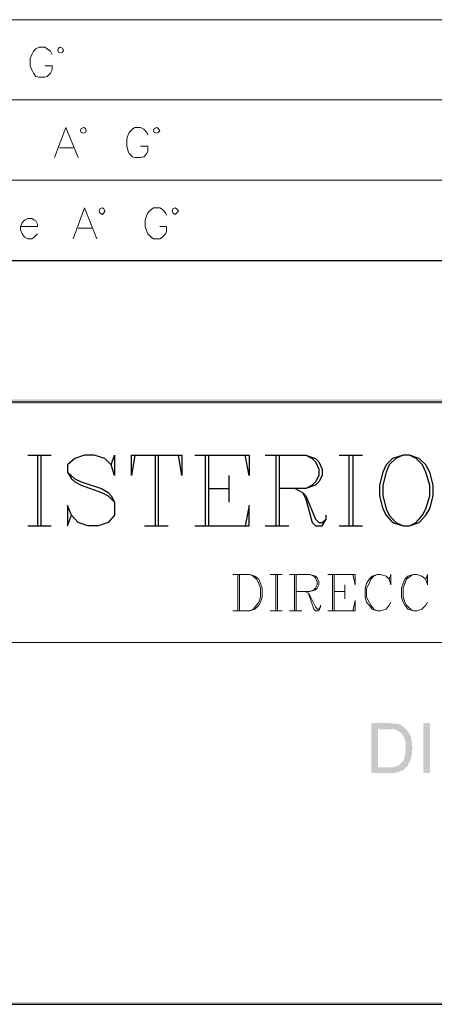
# Model space of a CAD drawing. Header units: millimetres. Extents: x 8 to 202, y 3 to 294.
# Tile 2 of 8: x 73 to 95, y 3 to 55. Entities that reach past the tile are written whole.
import ezdxf

# ---------------------------------------------------------------- set-up
doc = ezdxf.new("R2010")
doc.units = ezdxf.units.MM
doc.layers.add('DGE_CONTORNOS', color=7, linetype='Continuous', lineweight=0)
doc.layers.add('DGE_RELLENO', color=7, linetype='Continuous', lineweight=0)

msp = doc.modelspace()

# ---------------------------------------------------------------- hatches: boundary and pattern name
at = {"layer": 'DGE_RELLENO', "true_color": 0x000000}
for points in [[(23.4527, 34.8263), (23.7067, 34.5723), (201.9723, 34.8263)], [(23.7067, 34.5723), (201.9723, 34.8263), (201.8453, 34.5723)], [(92.2867, 17.9353), (91.3977, 17.9353), (91.3977, 15.3106), (92.6253, 15.3106), (92.6677, 15.3529), (92.7947, 15.3529), (92.8793, 15.3953), (92.9217, 15.4376), (93.0063, 15.4376), (93.0487, 15.4799), (93.091, 15.5223), (93.1333, 15.5646), (93.1757, 15.607), (91.7363, 15.607), (91.7363, 17.5966), (92.2867, 17.5966), (93.1757, 17.639), (93.1333, 17.6813), (93.091, 17.7236), (93.0063, 17.7659), (92.964, 17.8083), (92.8793, 17.8506), (92.837, 17.8506), (92.7523, 17.8929), (92.456, 17.8929), (92.3713, 17.9353)], [(93.1757, 17.639), (92.2867, 17.5966), (92.6253, 17.5966), (92.6677, 17.5543), (92.7523, 17.5543), (92.7947, 17.5119), (92.837, 17.4696), (92.9217, 17.4273), (92.964, 17.3849), (93.0063, 17.3426), (93.0487, 17.2579), (93.091, 17.2156), (93.091, 17.1733), (93.1333, 17.0886), (93.1333, 17.0463), (93.1757, 16.9616), (93.1757, 16.3266), (93.1333, 16.2419), (93.1333, 16.115), (93.091, 16.115), (93.091, 16.0303), (93.0487, 15.9456), (93.0063, 15.9033), (92.964, 15.8609), (92.9217, 15.8186), (92.8793, 15.7763), (92.837, 15.7339), (92.7523, 15.6916), (92.6677, 15.6493), (92.5407, 15.6493), (92.456, 15.607), (91.7363, 15.607), (93.1757, 15.607), (93.2603, 15.6493), (93.3027, 15.7339), (93.3027, 15.7763), (93.345, 15.8186), (93.3873, 15.9033), (93.4297, 15.9456), (93.4297, 16.0303), (93.472, 16.115), (93.472, 16.1996), (93.5143, 16.2419), (93.5143, 16.5383), (93.5567, 16.623), (93.5567, 16.6653), (93.5143, 16.7499), (93.5143, 16.9616), (93.472, 17.0463), (93.472, 17.1733), (93.4297, 17.2579), (93.4297, 17.3003), (93.3873, 17.3426), (93.345, 17.4273), (93.3027, 17.4696), (93.2603, 17.5543), (93.218, 17.5966)], [(94.107, 17.9353), (94.4457, 17.9353), (94.4457, 15.3106), (94.107, 15.3106), (94.107, 17.9353)], [(201.9723, 3.2456), (201.8453, 3.3726), (23.5797, 3.2456)], [(201.8453, 3.3726), (23.5797, 3.2456), (23.7067, 3.3726)]]:
    msp.add_hatch(color=7, dxfattribs=at).paths.add_polyline_path(points, flags=0)

# ---------------------------------------------------------------- linework, layer by layer
at = {"layer": 'DGE_CONTORNOS', "lineweight": 5}
for points in [[(23.5797, 54.6384), (201.9723, 54.6384)], [(23.5797, 50.4474), (201.9723, 50.4474)], [(23.5797, 46.2564), (201.9723, 46.2564)], [(84.1587, 25.6823), (85.0477, 25.6823), (85.3017, 25.5976), (85.5133, 25.4283), (85.598, 25.2166), (85.6827, 24.9626), (85.6827, 24.497), (85.598, 24.2429), (85.5133, 24.0736), (85.3017, 23.8619), (85.0477, 23.7773), (84.1587, 23.7773)], [(84.4127, 25.6823), (84.4127, 23.7773)], [(84.4973, 25.6823), (84.4973, 23.7773)], [(85.0477, 25.6823), (85.217, 25.5976), (85.3863, 25.4283), (85.5133, 25.2166), (85.598, 24.9626), (85.598, 24.497), (85.5133, 24.2429), (85.3863, 24.0736), (85.217, 23.8619), (85.0477, 23.7773)], [(86.106, 25.6823), (86.741, 25.6823)], [(86.4023, 25.6823), (86.4023, 23.7773)], [(86.487, 25.6823), (86.487, 23.7773)], [(87.122, 25.6823), (88.1803, 25.6823), (88.4767, 25.5976), (88.5613, 25.513), (88.646, 25.3013), (88.646, 25.132), (88.5613, 24.9626), (88.4767, 24.8779), (88.1803, 24.7933), (87.4607, 24.7933)], [(87.376, 25.6823), (87.376, 23.7773)], [(87.4607, 25.6823), (87.4607, 23.7773)], [(88.1803, 25.6823), (88.392, 25.5976), (88.4767, 25.513), (88.5613, 25.3013), (88.5613, 25.132), (88.4767, 24.9626), (88.392, 24.8779), (88.1803, 24.7933)], [(89.1117, 25.6823), (90.551, 25.6823), (90.551, 25.132), (90.424, 25.6823)], [(89.3657, 25.6823), (89.3657, 23.7773)], [(89.4503, 25.6823), (89.4503, 23.7773)], [(92.329, 25.4283), (92.4137, 25.132), (92.4137, 25.6823), (92.329, 25.4283), (92.1597, 25.5976), (91.8633, 25.6823), (91.694, 25.6823), (91.44, 25.5976), (91.2707, 25.4283), (91.1437, 25.2166), (91.059, 24.9626), (91.059, 24.497), (91.1437, 24.2429), (91.2707, 24.0736), (91.44, 23.8619), (91.694, 23.7773), (91.8633, 23.7773), (92.1597, 23.8619), (92.329, 24.0736), (92.4137, 24.2429)], [(91.694, 25.6823), (91.5247, 25.5976), (91.3553, 25.4283), (91.2707, 25.2166), (91.1437, 24.9626), (91.1437, 24.497), (91.2707, 24.2429), (91.3553, 24.0736), (91.5247, 23.8619), (91.694, 23.7773)], [(94.234, 25.4283), (94.3187, 25.132), (94.3187, 25.6823), (94.234, 25.4283), (94.0223, 25.5976), (93.7683, 25.6823), (93.599, 25.6823), (93.3027, 25.5976), (93.1333, 25.4283), (93.0487, 25.2166), (92.964, 24.9626), (92.964, 24.497), (93.0487, 24.2429), (93.1333, 24.0736), (93.3027, 23.8619), (93.599, 23.7773), (93.7683, 23.7773), (94.0223, 23.8619), (94.234, 24.0736), (94.3187, 24.2429)], [(93.599, 25.6823), (93.4297, 25.5976), (93.218, 25.4283), (93.1333, 25.2166), (93.0487, 24.9626), (93.0487, 24.497), (93.1333, 24.2429), (93.218, 24.0736), (93.4297, 23.8619), (93.599, 23.7773)], [(87.9263, 24.7933), (88.0957, 24.7086), (88.1803, 24.5816), (88.4767, 23.989), (88.5613, 23.8619), (88.646, 23.8619), (88.7307, 23.989)], [(88.0957, 24.7086), (88.1803, 24.497), (88.392, 23.8619), (88.4767, 23.7773), (88.646, 23.7773), (88.7307, 23.989), (88.7307, 24.0736)], [(89.4503, 24.7933), (90.0007, 24.7933)], [(90.0007, 25.132), (90.0007, 24.4123)], [(89.1117, 23.7773), (90.551, 23.7773), (90.551, 24.3276), (90.424, 23.7773)], [(86.106, 23.7773), (86.741, 23.7773)], [(87.122, 23.7773), (87.757, 23.7773)]]:
    msp.add_lwpolyline(points, dxfattribs=at)
at = {"layer": 'DGE_CONTORNOS', "lineweight": 13}
for points in [[(74.7183, 52.818), (74.6337, 52.9874), (74.4643, 53.1144), (74.3373, 53.199), (74.041, 53.199), (73.8717, 53.1144), (73.7447, 52.9874), (73.66, 52.818), (73.5753, 52.6064), (73.5753, 52.2254), (73.66, 52.0137), (73.7447, 51.8444), (73.8717, 51.675), (74.041, 51.6327), (74.3373, 51.6327), (74.4643, 51.675), (74.6337, 51.8444), (74.7183, 52.0137), (74.7183, 52.2254), (74.3373, 52.2254)], [(75.311, 53.0297), (75.2687, 53.1567), (75.1417, 53.199), (75.057, 53.1567), (75.0147, 53.0297), (75.057, 52.945), (75.1417, 52.9027), (75.2687, 52.945), (75.311, 53.0297)], [(74.8453, 47.4417), (75.438, 49.008), (76.073, 47.4417)], [(76.4963, 48.8387), (76.454, 48.9657), (76.3693, 49.008), (76.2423, 48.9657), (76.2, 48.8387), (76.2423, 48.754), (76.3693, 48.7117), (76.454, 48.754), (76.4963, 48.8387)], [(79.7137, 48.627), (79.6713, 48.754), (79.502, 48.9234), (79.3327, 49.008), (79.0363, 49.008), (78.9093, 48.9234), (78.74, 48.754), (78.6977, 48.627), (78.613, 48.4154), (78.613, 48.0344), (78.6977, 47.7804), (78.74, 47.6534), (78.9093, 47.484), (79.0363, 47.4417), (79.3327, 47.4417), (79.502, 47.484), (79.6713, 47.6534), (79.7137, 47.7804), (79.7137, 48.0344), (79.3327, 48.0344)], [(80.3487, 48.8387), (80.264, 48.9657), (80.1793, 49.008), (80.0523, 48.9657), (80.01, 48.8387), (80.0523, 48.754), (80.1793, 48.7117), (80.264, 48.754), (80.3487, 48.8387)], [(75.0993, 47.9497), (75.819, 47.9497)], [(75.819, 43.2084), (76.4117, 44.817), (77.0467, 43.2084)], [(77.47, 44.6477), (77.4277, 44.7747), (77.343, 44.817), (77.216, 44.7747), (77.1737, 44.6477), (77.216, 44.563), (77.343, 44.4784), (77.4277, 44.563), (77.47, 44.6477)], [(80.6873, 44.436), (80.645, 44.563), (80.4757, 44.7324), (80.3487, 44.817), (80.01, 44.817), (79.883, 44.7324), (79.7137, 44.563), (79.6713, 44.436), (79.5867, 44.182), (79.5867, 43.8434), (79.6713, 43.5894), (79.7137, 43.4624), (79.883, 43.293), (80.01, 43.2084), (80.3487, 43.2084), (80.4757, 43.293), (80.645, 43.4624), (80.6873, 43.5894), (80.6873, 43.8434), (80.3487, 43.8434)], [(81.3223, 44.6477), (81.2377, 44.7747), (81.153, 44.817), (81.026, 44.7747), (80.9837, 44.6477), (81.026, 44.563), (81.153, 44.4784), (81.2377, 44.563), (81.3223, 44.6477)], [(73.0673, 43.8434), (73.9563, 43.8434), (73.9563, 43.9704), (73.8717, 44.1397), (73.787, 44.182), (73.66, 44.2667), (73.4483, 44.2667), (73.279, 44.182), (73.152, 44.055), (73.0673, 43.8434), (73.0673, 43.674), (73.152, 43.4624), (73.279, 43.293), (73.4483, 43.2084), (73.66, 43.2084), (73.787, 43.293), (73.9563, 43.4624)], [(76.073, 43.7587), (76.7927, 43.7587)]]:
    msp.add_lwpolyline(points, dxfattribs=at)
at = {"layer": 'DGE_CONTORNOS', "lineweight": 25}
for points in [[(23.5797, 42.0653), (201.9723, 42.0653)], [(23.5797, 34.6993), (201.9723, 34.6993)], [(73.4483, 31.9053), (74.676, 31.9053)], [(73.9563, 31.9053), (73.9563, 28.2223)], [(74.1257, 31.9053), (74.1257, 28.2223)], [(77.8087, 31.3973), (77.978, 31.9053), (77.978, 30.847), (77.8087, 31.3973), (77.47, 31.7359), (76.9197, 31.9053), (76.4117, 31.9053), (75.9037, 31.7359), (75.5227, 31.3973), (75.5227, 31.0163), (75.7343, 30.6776), (75.9037, 30.5083), (76.2423, 30.339), (77.3007, 29.9579), (77.6393, 29.7886), (77.978, 29.4499)], [(79.0363, 31.9053), (78.867, 30.847), (78.867, 31.9053), (81.4917, 31.9053), (81.4917, 30.847), (81.3223, 31.9053)], [(80.0947, 31.9053), (80.0947, 28.2223)], [(80.264, 31.9053), (80.264, 28.2223)], [(82.169, 31.9053), (85.0053, 31.9053), (85.0053, 30.847), (84.7937, 31.9053)], [(82.7193, 31.9053), (82.7193, 28.2223)], [(82.8887, 31.9053), (82.8887, 28.2223)], [(85.852, 31.9053), (87.9687, 31.9053), (88.4767, 31.7359), (88.646, 31.5666), (88.8153, 31.1856), (88.8153, 30.847), (88.646, 30.5083), (88.4767, 30.339), (87.9687, 30.1696), (86.5717, 30.1696)], [(86.4023, 31.9053), (86.4023, 28.2223)], [(86.5717, 31.9053), (86.5717, 28.2223)], [(87.9687, 31.9053), (88.3073, 31.7359), (88.4767, 31.5666), (88.646, 31.1856), (88.646, 30.847), (88.4767, 30.5083), (88.3073, 30.339), (87.9687, 30.1696)], [(89.7043, 31.9053), (90.932, 31.9053)], [(90.2123, 31.9053), (90.2123, 28.2223)], [(90.424, 31.9053), (90.424, 28.2223)], [(93.0487, 31.9053), (92.4983, 31.7359), (92.1597, 31.3973), (91.9903, 31.0163), (91.821, 30.339), (91.821, 29.7886), (91.9903, 29.1113), (92.1597, 28.7726), (92.4983, 28.3916), (93.0487, 28.2223), (93.3873, 28.2223), (93.8953, 28.3916), (94.234, 28.7726), (94.4457, 29.1113), (94.615, 29.7886), (94.615, 30.339), (94.4457, 31.0163), (94.234, 31.3973), (93.8953, 31.7359), (93.3873, 31.9053), (93.0487, 31.9053), (92.6677, 31.7359), (92.329, 31.3973), (92.1597, 31.0163), (91.9903, 30.339), (91.9903, 29.7886), (92.1597, 29.1113), (92.329, 28.7726), (92.6677, 28.3916), (93.0487, 28.2223)], [(93.3873, 28.2223), (93.726, 28.3916), (94.0647, 28.7726), (94.234, 29.1113), (94.4457, 29.7886), (94.4457, 30.339), (94.234, 31.0163), (94.0647, 31.3973), (93.726, 31.7359), (93.3873, 31.9053)], [(75.5227, 31.0163), (75.9037, 30.6776), (76.2423, 30.5083), (77.3007, 30.1696), (77.6393, 29.9579), (77.8087, 29.7886), (77.978, 29.4499), (77.978, 28.7726), (77.6393, 28.3916), (77.1313, 28.2223), (76.581, 28.2223), (76.073, 28.3916), (75.7343, 28.7726), (75.5227, 29.2806), (75.5227, 28.2223), (75.7343, 28.7726)], [(83.947, 30.847), (83.947, 29.4499)], [(82.8887, 30.1696), (83.947, 30.1696)], [(87.4183, 30.1696), (87.7993, 29.9579), (87.9687, 29.7886), (88.4767, 28.5609), (88.646, 28.3916), (88.8153, 28.3916), (89.027, 28.5609)], [(87.7993, 29.9579), (87.9687, 29.6193), (88.3073, 28.3916), (88.4767, 28.2223), (88.8153, 28.2223), (89.027, 28.5609), (89.027, 28.7726)], [(82.169, 28.2223), (85.0053, 28.2223), (85.0053, 29.2806), (84.7937, 28.2223)], [(73.4483, 28.2223), (74.676, 28.2223)], [(79.5443, 28.2223), (80.772, 28.2223)], [(85.852, 28.2223), (87.0797, 28.2223)], [(89.7043, 28.2223), (90.932, 28.2223)], [(7.874, 3.2456), (201.9723, 3.2456)]]:
    msp.add_lwpolyline(points, dxfattribs=at)
at = {"layer": 'DGE_CONTORNOS', "lineweight": 9}
msp.add_lwpolyline([(23.5797, 22.1263), (201.9723, 22.1263)], dxfattribs=at)

doc.saveas('drawing.dxf')
